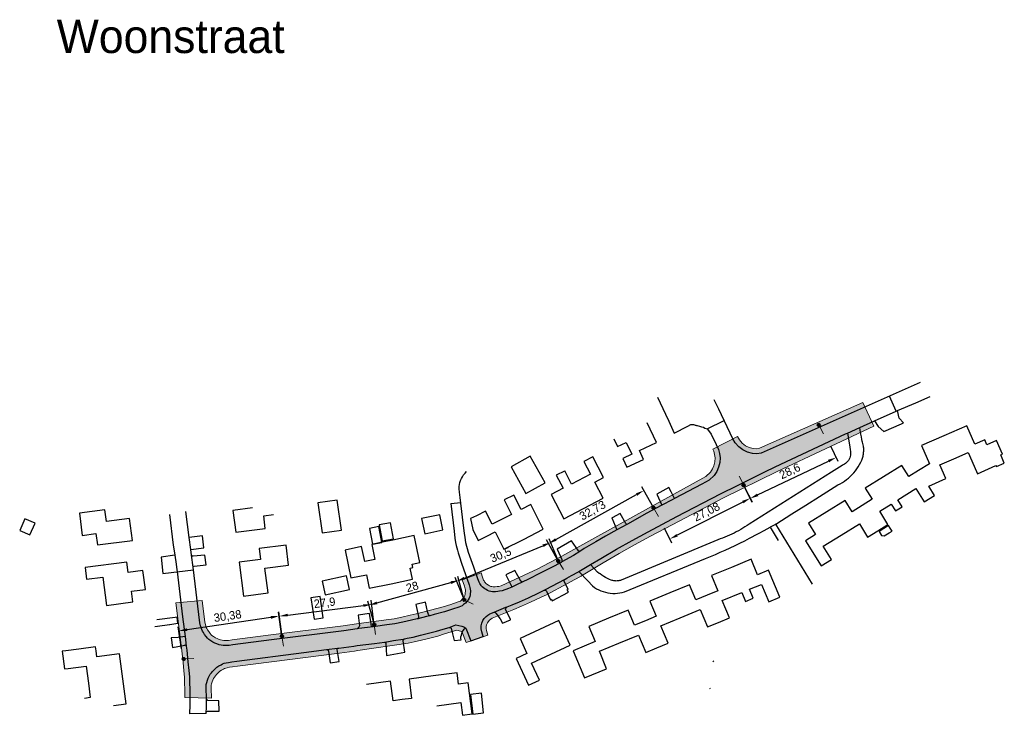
# Model space of a CAD drawing. Extents: x 239327 to 240741, y 526715 to 527664.
# Tile 1 of 5: x 239378 to 239673, y 526715 to 526923. Entities that reach past the tile are written whole.
import ezdxf

# ---------------------------------------------------------------- set-up
doc = ezdxf.new("R2010")
doc.units = 0
doc.header["$PDMODE"] = 32
doc.header["$PDSIZE"] = 1
for name, color, linetype, lineweight in [('0 NLI kader - tekst', 7, 'Continuous', 20), ('Level 4', 7, 'Continuous', 0), ('Maatvoering', 7, 'Continuous', 0)]:
    doc.layers.add(name, color=color, linetype=linetype, lineweight=lineweight)
for name, color, linetype in [('1A', 12, 'Continuous'), ('1B', 4, 'Continuous'), ('8', 6, 'Continuous')]:
    doc.layers.add(name, color=color, linetype=linetype)
doc.dimstyles.new('ISO-25', dxfattribs={"dimtxt": 2.5, "dimasz": 2.5, "dimexe": 1.25, "dimexo": 0.625, "dimtad": 1, "dimtxsty": 'Standard', "dimcen": 2.5, "dimadec": 0, "dimazin": 0, "dimtfac": 1, "dimtmove": 0, "dimatfit": 3, "dimfxl": 1, "dimarcsym": 0})

# ---------------------------------------------------------------- blocks, each defined once
blk = doc.blocks.new('Q21_62')
at = {"layer": 'Level 4', "color": 1, "linetype": 'Continuous', "lineweight": 53, "ltscale": 2}
for p, q in [((-0.433, 0.251), (-0.216, 0.125)), ((0, 0.251), (0, 0.501)), ((0.217, 0.125), (0.433, 0.251)), ((-0.433, -0.249), (-0.216, -0.125)), ((0, -0.249), (0, -0.499)), ((0.217, -0.125), (0.433, -0.249))]:
    blk.add_line(p, q, dxfattribs=at)
blk.add_circle((0.000167, 0.0005), 0.25, dxfattribs=at)
blk = doc.blocks.new('*D22')
at = {"layer": 'Defpoints', "color": 0, "transparency": 16777216}
for p in [(239483.43, 526748.02), (239484.19, 526742.02), (239456.51, 526738.51)]:
    blk.add_point(p, dxfattribs=at)
at = {"layer": 'Maatvoering', "color": 0, "lineweight": -2, "transparency": 16777216}
for p, q in [((239458.23, 526744.83), (239480.95, 526747.71)), ((239484.11, 526742.64), (239483.28, 526749.26)), ((239456.43, 526739.13), (239455.59, 526745.76))]:
    blk.add_line(p, q, dxfattribs=at)
at = {"layer": 'Maatvoering', "color": 0, "transparency": 16777216}
for points in [[(239480.9, 526748.12), (239481, 526747.3), (239483.43, 526748.02)], [(239458.18, 526745.24), (239458.28, 526744.42), (239455.75, 526744.52)]]:
    blk.add_solid(points, dxfattribs=at)
at = {"layer": 'Maatvoering', "color": 0, "transparency": 16777216, "insert": (239469.33, 526748.34), "char_height": 2.5, "attachment_point": 5, "rotation": 7.2211}
blk.add_mtext('27,9', dxfattribs=at)
blk = doc.blocks.new('*D23')
at = {"layer": 'Defpoints', "color": 0, "transparency": 16777216}
for p in [(239509.59, 526755.24), (239511.19, 526749.45), (239484.19, 526742.02)]:
    blk.add_point(p, dxfattribs=at)
at = {"layer": 'Maatvoering', "color": 0, "lineweight": -2, "transparency": 16777216}
for p, q in [((239485.01, 526748.47), (239507.18, 526754.57)), ((239511.02, 526750.06), (239509.26, 526756.44)), ((239484.03, 526742.62), (239482.27, 526749.01))]:
    blk.add_line(p, q, dxfattribs=at)
at = {"layer": 'Maatvoering', "color": 0, "transparency": 16777216}
for points in [[(239507.07, 526754.98), (239507.3, 526754.17), (239509.59, 526755.24)], [(239484.9, 526748.87), (239485.12, 526748.07), (239482.6, 526747.81)]]:
    blk.add_solid(points, dxfattribs=at)
at = {"layer": 'Maatvoering', "color": 0, "transparency": 16777216, "insert": (239495.6, 526753.33), "char_height": 2.5, "attachment_point": 5, "rotation": 15.3919}
blk.add_mtext('28', dxfattribs=at)
blk = doc.blocks.new('*D24')
at = {"layer": 'Defpoints', "color": 0, "transparency": 16777216}
for p in [(239425.58, 526740.1), (239456.51, 526738.51), (239426.45, 526734.12)]:
    blk.add_point(p, dxfattribs=at)
at = {"layer": 'Maatvoering', "color": 0, "lineweight": -2, "transparency": 16777216}
for p, q in [((239456.42, 526739.13), (239455.46, 526745.73)), ((239453.16, 526744.13), (239428.05, 526740.46)), ((239426.36, 526734.74), (239425.4, 526741.34))]:
    blk.add_line(p, q, dxfattribs=at)
at = {"layer": 'Maatvoering', "color": 0, "transparency": 16777216}
for points in [[(239453.1, 526744.55), (239453.22, 526743.72), (239455.64, 526744.5)], [(239427.99, 526740.87), (239428.11, 526740.05), (239425.58, 526740.1)]]:
    blk.add_solid(points, dxfattribs=at)
at = {"layer": 'Maatvoering', "color": 0, "transparency": 16777216, "insert": (239440.24, 526744.35), "char_height": 2.5, "attachment_point": 5, "rotation": 8.3205}
blk.add_mtext('30,38', dxfattribs=at)
blk = doc.blocks.new('*D25')
at = {"layer": 'Defpoints', "color": 0, "transparency": 16777216}
for p in [(239537.12, 526766.58), (239539.39, 526761.09), (239511.19, 526749.45)]:
    blk.add_point(p, dxfattribs=at)
at = {"layer": 'Maatvoering', "color": 0, "lineweight": -2, "transparency": 16777216}
for p, q in [((239511.23, 526755.9), (239534.81, 526765.63)), ((239539.15, 526761.66), (239536.64, 526767.74)), ((239510.95, 526750.03), (239508.44, 526756.11))]:
    blk.add_line(p, q, dxfattribs=at)
at = {"layer": 'Maatvoering', "color": 0, "transparency": 16777216}
for points in [[(239534.65, 526766.02), (239534.97, 526765.24), (239537.12, 526766.58)], [(239511.07, 526756.29), (239511.39, 526755.52), (239508.92, 526754.95)]]:
    blk.add_solid(points, dxfattribs=at)
at = {"layer": 'Maatvoering', "color": 0, "transparency": 16777216, "insert": (239522.22, 526762.69), "char_height": 2.5, "attachment_point": 5, "rotation": 22.4177}
blk.add_mtext('30,5', dxfattribs=at)
blk = doc.blocks.new('*D26')
at = {"layer": 'Defpoints', "color": 0, "transparency": 16777216}
for p in [(239565.08, 526782.2), (239567.98, 526777.01), (239539.39, 526761.08)]:
    blk.add_point(p, dxfattribs=at)
at = {"layer": 'Maatvoering', "color": 0, "lineweight": -2, "transparency": 16777216}
for p, q in [((239567.67, 526777.55), (239564.48, 526783.29)), ((239538.68, 526767.49), (239562.9, 526780.98)), ((239539.08, 526761.63), (239535.89, 526767.37))]:
    blk.add_line(p, q, dxfattribs=at)
at = {"layer": 'Maatvoering', "color": 0, "transparency": 16777216}
for points in [[(239562.7, 526781.35), (239563.1, 526780.62), (239565.08, 526782.2)], [(239538.47, 526767.86), (239538.88, 526767.13), (239536.49, 526766.28)]]:
    blk.add_solid(points, dxfattribs=at)
at = {"layer": 'Maatvoering', "color": 0, "transparency": 16777216, "insert": (239549.78, 526776.06), "char_height": 2.5, "attachment_point": 5, "rotation": 29.1154}
blk.add_mtext('32,73', dxfattribs=at)
blk = doc.blocks.new('*D27')
at = {"layer": 'Defpoints', "color": 0, "transparency": 16777216}
for p in [(239595.03, 526783.8), (239570.87, 526771.58), (239572.85, 526767.65)]:
    blk.add_point(p, dxfattribs=at)
at = {"layer": 'Maatvoering', "color": 0, "lineweight": -2, "transparency": 16777216}
for p, q in [((239595.31, 526783.24), (239597.58, 526778.75)), ((239594.79, 526778.74), (239575.08, 526768.78)), ((239571.15, 526771.03), (239573.42, 526766.54))]:
    blk.add_line(p, q, dxfattribs=at)
at = {"layer": 'Maatvoering', "color": 0, "transparency": 16777216}
for points in [[(239594.6, 526779.11), (239594.97, 526778.37), (239597.02, 526779.87)], [(239574.9, 526769.15), (239575.27, 526768.41), (239572.85, 526767.65)]]:
    blk.add_solid(points, dxfattribs=at)
at = {"layer": 'Maatvoering', "color": 0, "transparency": 16777216, "insert": (239583.99, 526775.62), "char_height": 2.5, "attachment_point": 5, "rotation": 26.8196}
blk.add_mtext('27,08', dxfattribs=at)
blk = doc.blocks.new('*D28')
at = {"layer": 'Defpoints', "color": 0, "transparency": 16777216}
for p in [(239620.84, 526796.12), (239622.76, 526792.1), (239595.03, 526783.8)]:
    blk.add_point(p, dxfattribs=at)
at = {"layer": 'Maatvoering', "color": 0, "lineweight": -2, "transparency": 16777216}
for p, q in [((239621.11, 526795.55), (239623.29, 526790.98)), ((239599.2, 526780.86), (239620.5, 526791.03)), ((239595.3, 526783.24), (239597.48, 526778.66))]:
    blk.add_line(p, q, dxfattribs=at)
at = {"layer": 'Maatvoering', "color": 0, "transparency": 16777216}
for points in [[(239620.32, 526791.4), (239620.68, 526790.65), (239622.76, 526792.1)], [(239599.02, 526781.24), (239599.38, 526780.49), (239596.95, 526779.79)]]:
    blk.add_solid(points, dxfattribs=at)
at = {"layer": 'Maatvoering', "color": 0, "transparency": 16777216, "insert": (239608.95, 526787.82), "char_height": 2.5, "attachment_point": 5, "rotation": 25.5137}
blk.add_mtext('28,6', dxfattribs=at)

msp = doc.modelspace()

# ---------------------------------------------------------------- hatches: boundary and pattern name
at = {"layer": 'Level 4'}
h = msp.add_hatch(dxfattribs=at)
h.set_pattern_fill('DOTS', color=256)
h.paths.add_polyline_path([(239511.761, 526736.591), (239518.301, 526738.832), (239517.927, 526740.207), (239517.779, 526740.838), (239517.798, 526741.407), (239517.907, 526741.957), (239518.134, 526742.516), (239518.368, 526742.84), (239518.81, 526743.322), (239519.135, 526743.614), (239519.593, 526743.874), (239526.105, 526746.548), (239528.379, 526747.468), (239531.124, 526748.689), (239534.229, 526750.159), (239535.873, 526750.947), (239542.173, 526754.283), (239544.161, 526755.374), (239546.232, 526756.551), (239546.364, 526756.63), (239549.863, 526758.727), (239552.886, 526760.541), (239557.636, 526763.328), (239562.269, 526765.919), (239567.098, 526768.494), (239575.648, 526773.036), (239588.783, 526779.868), (239605.11, 526787.903), (239634.122, 526801.517), (239630.741, 526808.584), (239599.811, 526794.854), (239598.893, 526794.727), (239597.916, 526794.746), (239596.677, 526795.121), (239595.618, 526795.626), (239594.592, 526796.429), (239593.726, 526797.381), (239593.146, 526798.371), (239585.798, 526794.572), (239586.041, 526794.04), (239586.3, 526793.022), (239586.433, 526791.979), (239586.35, 526790.819), (239586.084, 526789.598), (239585.69, 526788.65), (239585.032, 526787.685), (239583.665, 526786.411), (239551.253, 526768.539), (239539.533, 526761.956), (239536.689, 526760.473), (239533.262, 526758.695), (239522.271, 526753.596), (239521.534, 526753.439), (239521.114, 526753.387), (239520.507, 526753.309), (239520.233, 526753.309), (239519.837, 526753.325), (239519.497, 526753.372), (239519.177, 526753.455), (239518.815, 526753.603), (239518.492, 526753.784), (239518.249, 526753.923), (239517.881, 526754.217), (239517.606, 526754.43), (239517.547, 526754.503), (239517.474, 526754.592), (239517.299, 526754.835), (239517.159, 526755.059), (239517.018, 526755.334), (239516.693, 526756.211), (239516.248, 526757.462), (239510.566, 526755.43), (239511.249, 526753.495), (239511.453, 526752.731), (239511.528, 526752.376), (239511.57, 526752.112), (239511.558, 526752.048), (239511.503, 526751.523), (239511.45, 526751.114), (239511.388, 526750.758), (239511.3, 526750.519), (239511.162, 526750.281), (239510.87, 526749.895), (239510.037, 526749.014), (239509.062, 526748.673), (239507.188, 526748.002), (239504.848, 526747.277), (239496.879, 526745.204), (239496.731, 526745.167), (239495.021, 526744.769), (239492.459, 526744.166), (239490.148, 526743.719), (239487.775, 526743.393), (239478.893, 526742.227), (239474.87, 526741.645), (239453.143, 526738.867), (239441.569, 526737.382), (239440.493, 526737.195), (239439.88, 526737.178), (239439.406, 526737.17), (239439.083, 526737.211), (239438.543, 526737.311), (239438.058, 526737.413), (239437.457, 526737.597), (239437.032, 526737.784), (239436.574, 526738.057), (239435.978, 526738.392), (239435.527, 526738.724), (239435.274, 526738.94), (239434.995, 526739.312), (239434.535, 526739.9), (239434.207, 526740.407), (239433.965, 526740.79), (239433.819, 526741.088), (239433.663, 526741.533), (239433.533, 526741.987), (239433.395, 526742.703), (239432.587, 526749.238), (239424.702, 526748.483), (239425.952, 526738.227), (239426.453, 526734.117), (239426.831, 526730.641), (239427.089, 526728.124), (239427.236, 526726.228), (239427.304, 526724.646), (239427.363, 526722.425), (239427.373, 526720.155), (239435.362, 526719.905), (239435.363, 526720.105), (239435.292, 526722.742), (239435.25, 526723.479), (239435.301, 526723.79), (239435.386, 526724.249), (239435.575, 526724.784), (239435.804, 526725.343), (239436.005, 526725.802), (239436.253, 526726.204), (239436.552, 526726.578), (239436.872, 526726.973), (239437.211, 526727.363), (239437.58, 526727.705), (239437.873, 526727.983), (239438.38, 526728.308), (239438.94, 526728.616), (239439.321, 526728.814), (239439.636, 526728.93), (239440.09, 526729.037), (239440.735, 526729.182), (239441.703, 526729.322), (239443.213, 526729.511), (239473.758, 526733.461), (239478.318, 526734.06), (239479.259, 526734.185), (239494.38, 526736.42), (239496.169, 526736.794), (239498.401, 526737.322), (239500.449, 526737.844), (239503.31, 526738.554), (239505.298, 526739.183), (239509.027, 526740.265), (239510.064, 526740.035), (239510.451, 526739.895)])

# ---------------------------------------------------------------- linework, layer by layer
at = {"layer": '1A'}
for points in [[(239561.441, 526793.047), (239558.778, 526791.811), (239559.977, 526789.23), (239564.953, 526791.542), (239563.739, 526794.157), (239568.886, 526796.547), (239566.119, 526802.504)], [(239667.345, 526797.388), (239664.407, 526796.108), (239662, 526801.633), (239655.09, 526798.623)], [(239655.09, 526798.623), (239648.336, 526795.681), (239650.73, 526790.186), (239647.478, 526788.165)], [(239556.046, 526797.737), (239557.145, 526795.372), (239559.789, 526796.601)], [(239559.789, 526796.601), (239561.441, 526793.047)], [(239665.179, 526787.244), (239670.714, 526789.655), (239670.843, 526789.359), (239673.216, 526790.393), (239672.125, 526792.899), (239672.646, 526793.126), (239670.886, 526797.169), (239667.99, 526795.907), (239667.345, 526797.388)], [(239552.882, 526779.848), (239550.368, 526784.707), (239552.97, 526786.053), (239549.727, 526792.322), (239547.033, 526790.928), (239549.033, 526787.064), (239543.364, 526784.131), (239541.33, 526788.062), (239541.244, 526788.018)], [(239658.101, 526791.701), (239662.418, 526793.581), (239664.216, 526789.454), (239665.179, 526787.244)], [(239642.481, 526789.74), (239637, 526786.334)], [(239647.478, 526788.165), (239644.579, 526786.364), (239642.481, 526789.74)], [(239650.535, 526783.513), (239655.698, 526785.762), (239653.907, 526789.874)], [(239653.907, 526789.874), (239658.101, 526791.701)], [(239541.244, 526788.018), (239538.825, 526786.766), (239540.839, 526782.873), (239537.311, 526781.047), (239541.088, 526773.746), (239546.986, 526776.797)], [(239637, 526786.334), (239631.518, 526782.928)], [(239641.305, 526779.404), (239646.711, 526782.763), (239649.186, 526778.781), (239652.281, 526780.704), (239650.535, 526783.513)], [(239528.955, 526767.552), (239534.909, 526770.559), (239531.176, 526777.949), (239528.241, 526776.467), (239526.044, 526780.816), (239523.136, 526779.348), (239525.348, 526774.967)], [(239631.518, 526782.928), (239633.614, 526779.554)], [(239546.986, 526776.797), (239552.882, 526779.848)], [(239627.583, 526775.807), (239625.486, 526779.182), (239619.994, 526775.769)], [(239630.599, 526777.681), (239627.583, 526775.807)], [(239633.614, 526779.554), (239630.599, 526777.681)], [(239635.293, 526770.125), (239638.316, 526772.003), (239635.831, 526776.003), (239639.268, 526778.139)], [(239639.268, 526778.139), (239640.565, 526776.052), (239642.602, 526777.317), (239641.305, 526779.404)], [(239403.839, 526772.914), (239403.403, 526776.403), (239395.74, 526775.446), (239396.578, 526768.742), (239400.713, 526769.259), (239401.138, 526765.858), (239411.646, 526767.172), (239410.819, 526773.786), (239403.839, 526772.914)], [(239447.707, 526776.964), (239441.818, 526776.232), (239442.632, 526769.686), (239451.518, 526770.79), (239451.042, 526774.629), (239453.99, 526774.995)], [(239514.834, 526774.629), (239513.12, 526773.763), (239513.728, 526770.515), (239515.41, 526767.186), (239517.946, 526768.467)], [(239519.572, 526772.051), (239517.571, 526776.011), (239514.834, 526774.629)], [(239525.216, 526774.9), (239519.572, 526772.051)], [(239525.348, 526774.967), (239525.216, 526774.9)], [(239619.994, 526775.769), (239614.502, 526772.357), (239616.6, 526768.979), (239613.584, 526767.105), (239618.263, 526759.576), (239621.386, 526761.516), (239618.923, 526765.481), (239624.308, 526768.827)], [(239624.308, 526768.827), (239629.743, 526772.204), (239632.221, 526768.216), (239635.293, 526770.125)], [(239496.218, 526768.657), (239489.827, 526767.315)], [(239495.688, 526755.557), (239494.975, 526758.953), (239495.738, 526759.114), (239495.533, 526760.092), (239497.911, 526760.592), (239496.218, 526768.657)], [(239517.946, 526768.467), (239520.505, 526769.76), (239523.11, 526764.599), (239528.955, 526767.552)], [(239449.631, 526764.79), (239450.052, 526761.514), (239443.651, 526760.689), (239444.956, 526750.539), (239452.357, 526751.49), (239451.398, 526758.93), (239458.511, 526759.845), (239457.74, 526765.835), (239449.631, 526764.79)], [(239486.706, 526766.664), (239483.436, 526765.981), (239484.369, 526761.511), (239481.36, 526760.883), (239480.427, 526765.353), (239475.438, 526764.311), (239477.179, 526755.969), (239481.884, 526756.952), (239482.727, 526752.913), (239489.281, 526754.25)], [(239489.827, 526767.315), (239486.706, 526766.664)], [(239414.82, 526758.223), (239410.368, 526757.646), (239409.966, 526760.749), (239397.462, 526759.128), (239397.918, 526755.608), (239402.786, 526756.239)], [(239597.272, 526761.589), (239591.337, 526759.126)], [(239596.808, 526752.562), (239600.377, 526754.043), (239602.533, 526748.848), (239605.86, 526750.228), (239602.502, 526758.319), (239599.198, 526756.948), (239597.272, 526761.589)], [(239411.812, 526748.778), (239411.395, 526751.988), (239415.559, 526752.528), (239414.82, 526758.223)], [(239591.337, 526759.126), (239585.401, 526756.663)], [(239585.401, 526756.663), (239587.291, 526752.107)], [(239402.786, 526756.239), (239403.886, 526747.751), (239411.812, 526748.778)], [(239489.281, 526754.25), (239495.688, 526755.557)], [(239580.707, 526749.375), (239578.811, 526753.945), (239572.865, 526751.477)], [(239572.865, 526751.477), (239566.919, 526749.009), (239568.788, 526744.506), (239565.543, 526743.159)], [(239584.071, 526750.771), (239580.707, 526749.375)], [(239587.291, 526752.107), (239584.071, 526750.771)], [(239587.447, 526742.641), (239590.76, 526744.016), (239588.623, 526749.165), (239594.489, 526751.599)], [(239594.489, 526751.599), (239595.599, 526748.925), (239597.918, 526749.887), (239596.808, 526752.562)], [(239565.543, 526743.159), (239562.297, 526741.812), (239560.422, 526746.329), (239554.509, 526743.875)], [(239575.961, 526744.018), (239581.958, 526746.506)], [(239581.958, 526746.506), (239584.133, 526741.265), (239587.447, 526742.641)], [(239542.978, 526735.857), (239539.567, 526743.205), (239533.748, 526740.504)], [(239554.509, 526743.875), (239548.595, 526741.421), (239550.483, 526736.873), (239543.908, 526734.145), (239547.287, 526726.003), (239553.9, 526728.747), (239551.732, 526733.971), (239557.607, 526736.409)], [(239570.207, 526741.63), (239575.961, 526744.018)], [(239533.748, 526740.504), (239527.928, 526737.802), (239530.02, 526733.296), (239526.783, 526731.793), (239530.482, 526723.824), (239533.734, 526725.334), (239531.354, 526730.461)], [(239557.607, 526736.409), (239563.518, 526738.862), (239565.694, 526733.617), (239568.943, 526734.965)], [(239568.943, 526734.965), (239572.381, 526736.392), (239570.207, 526741.63)], [(239537.159, 526733.156), (239542.978, 526735.857)], [(239391.693, 526734.156), (239390.547, 526734.008), (239391.235, 526728.687)], [(239400.586, 526735.304), (239395.56, 526734.655), (239391.693, 526734.156)], [(239400.976, 526732.284), (239400.743, 526734.089), (239400.586, 526735.304)], [(239408.774, 526725.767), (239407.818, 526733.168), (239400.976, 526732.284)], [(239531.354, 526730.461), (239537.159, 526733.156)], [(239391.235, 526728.687), (239392.381, 526728.835), (239397.775, 526729.531), (239398.43, 526724.457)], [(239502.998, 526717.625), (239510.145, 526718.575), (239510.649, 526714.781), (239513.592, 526715.172), (239512.352, 526724.499), (239509.527, 526724.123), (239509.071, 526727.559), (239501.844, 526726.599)], [(239398.43, 526724.457), (239398.997, 526720.071), (239397.292, 526719.851)], [(239405.965, 526717.685), (239409.754, 526718.174), (239408.774, 526725.767)], [(239492.57, 526719.484), (239489.834, 526719.12), (239489.053, 526724.998), (239481.828, 526724.038)], [(239501.844, 526726.599), (239494.647, 526725.643), (239495.415, 526719.862), (239492.57, 526719.484)]]:
    msp.add_lwpolyline(points, dxfattribs=at)
at = {"layer": '1B'}
for points in [[(239529.694, 526781.3), (239535.452, 526784.489), (239531.014, 526792.504), (239525.256, 526789.315), (239529.694, 526781.3)], [(239468.543, 526769.506), (239474.335, 526770.286), (239473.119, 526779.312), (239467.327, 526778.532), (239468.543, 526769.506)], [(239499.339, 526769.232), (239504.804, 526770.359), (239503.87, 526774.888), (239498.405, 526773.761), (239499.339, 526769.232)], [(239380.887, 526768.874), (239382.437, 526772.38), (239379.388, 526773.728), (239377.838, 526770.222), (239380.887, 526768.874)], [(239483.632, 526766.102), (239486.497, 526766.641), (239485.604, 526771.387), (239482.739, 526770.847), (239483.632, 526766.102)], [(239486.589, 526767.066), (239490.013, 526767.72), (239489.097, 526772.517), (239485.673, 526771.863), (239486.589, 526767.066)], [(239638.977, 526770.94), (239638.508, 526771.695), (239635.63, 526769.907), (239636.356, 526768.738), (239637.158, 526768.568), (239638.635, 526769.486)], [(239638.635, 526769.486), (239639.533, 526770.044), (239638.977, 526770.94)], [(239468.603, 526755.026), (239469.501, 526750.895), (239476.796, 526752.48), (239475.898, 526756.61), (239468.603, 526755.026)], [(239466.134, 526743.591), (239468.843, 526743.975), (239467.935, 526750.388), (239465.226, 526750.004), (239466.134, 526743.591)], [(239513.772, 526715.168), (239517.01, 526715.536), (239516.342, 526721.409), (239513.104, 526721.041), (239513.772, 526715.168)]]:
    msp.add_lwpolyline(points, dxfattribs=at)
at = {"layer": '8'}
for p, q in [((239640.818, 526806.015), (239638.789, 526810.515)), ((239584.081, 526800.737), (239589.156, 526803.193)), ((239507.135, 526778.279), (239510.149, 526778.591)), ((239511.675, 526740.879), (239513.156, 526737.144)), ((239513.156, 526737.144), (239516.853, 526738.439)), ((239433.741, 526715.305), (239428.753, 526715.255))]:
    msp.add_line(p, q, dxfattribs=at)
for points in [[(239647.964, 526814.589), (239600.226, 526793.397), (239598.981, 526793.225), (239597.68, 526793.251), (239596.134, 526793.718), (239594.823, 526794.344), (239593.568, 526795.326), (239592.511, 526796.488), (239591.785, 526797.728), (239587.531, 526806.575)], [(239569.179, 526810.222), (239571.571, 526805.067), (239572.539, 526802.982), (239574.205, 526799.393)], [(239646.634, 526808.516), (239651.005, 526810.337)], [(239586.691, 526808.359), (239586.221, 526809.357)], [(239587.531, 526806.575), (239586.691, 526808.359)], [(239641.218, 526806.187), (239646.634, 526808.516)], [(239634.255, 526803.089), (239640.818, 526806.015)], [(239640.818, 526806.015), (239641.218, 526806.187)], [(239642.945, 526802.501), (239641.655, 526803.873), (239641.218, 526806.187)], [(239574.205, 526799.393), (239578.319, 526801.536)], [(239578.319, 526801.536), (239579.211, 526802)], [(239579.211, 526802), (239579.621, 526802.025), (239579.972, 526801.963), (239580.262, 526801.922), (239580.49, 526801.839), (239580.676, 526801.798), (239580.862, 526801.735), (239581.03, 526801.702), (239581.119, 526801.695), (239581.805, 526801.466), (239582.416, 526801.314), (239582.95, 526801.161), (239583.331, 526800.932)], [(239583.331, 526800.932), (239584.081, 526800.737)], [(239626.165, 526799.43), (239629.908, 526801.123)], [(239629.908, 526801.123), (239634.029, 526802.988)], [(239630.623, 526796.989), (239630.521, 526797.471), (239630.364, 526798.279), (239630.218, 526799.089), (239630.023, 526800.308), (239629.908, 526801.123)], [(239634.029, 526802.988), (239634.255, 526803.089)], [(239634.255, 526803.089), (239635.419, 526801.345), (239637.038, 526799.855)], [(239637.038, 526799.855), (239642.339, 526802.219), (239642.945, 526802.501)], [(239584.081, 526800.737), (239584.757, 526799.78), (239585.281, 526799.091), (239586.784, 526796.024), (239587.462, 526794.541), (239587.776, 526793.303), (239587.94, 526792.021), (239587.838, 526790.605), (239587.521, 526789.147), (239587.016, 526787.932), (239586.177, 526786.702), (239584.688, 526785.314)], [(239601.421, 526787.829), (239604.473, 526789.261), (239625.56, 526799.156)], [(239625.56, 526799.156), (239626.165, 526799.43)], [(239626.165, 526799.43), (239626.831, 526795.308), (239626.979, 526794.395)], [(239609.517, 526775.163), (239613.665, 526777.758), (239617.802, 526780.369), (239623.301, 526783.878), (239623.972, 526784.225), (239624.625, 526784.604), (239625.257, 526785.016), (239625.869, 526785.46), (239626.457, 526785.933), (239627.02, 526786.436), (239627.557, 526786.966), (239628.067, 526787.523), (239628.549, 526788.105), (239629, 526788.71), (239629.42, 526789.338), (239629.808, 526789.985), (239630.163, 526790.651), (239630.484, 526791.335), (239630.587, 526791.617), (239630.762, 526792.19), (239630.834, 526792.482), (239630.895, 526792.775), (239630.946, 526793.071), (239630.986, 526793.368), (239631.016, 526793.667), (239631.035, 526793.966), (239631.043, 526794.266), (239631.04, 526794.566), (239631.027, 526794.865), (239631.003, 526795.164), (239630.968, 526795.462), (239630.691, 526796.665), (239630.623, 526796.989)], [(239626.979, 526794.395), (239627.06, 526793.994), (239627.099, 526793.585), (239627.095, 526793.174), (239627.048, 526792.764), (239626.958, 526792.362), (239626.826, 526791.97), (239626.655, 526791.594), (239626.445, 526791.238), (239626.199, 526790.906), (239625.921, 526790.6), (239625.612, 526790.326), (239625.277, 526790.085), (239624.919, 526789.882), (239624.542, 526789.716), (239621.348, 526787.703)], [(239516.386, 526753.553), (239516.283, 526753.679), (239516.053, 526753.999), (239515.853, 526754.319), (239515.643, 526754.729), (239515.283, 526755.699), (239514.043, 526759.189), (239512.473, 526763.589), (239511.633, 526766.519), (239511.483, 526768.199), (239511.273, 526769.319), (239510.723, 526774.239), (239509.953, 526780.079), (239509.753, 526781.719), (239509.643, 526782.719), (239509.713, 526783.409), (239509.743, 526783.979), (239509.863, 526784.629), (239510.083, 526785.199), (239510.353, 526785.749), (239510.673, 526786.319), (239511.003, 526786.879), (239511.443, 526787.419), (239511.903, 526787.939)], [(239621.348, 526787.703), (239596.668, 526772.15), (239596.046, 526771.723), (239595.415, 526771.31), (239594.776, 526770.91), (239594.128, 526770.523), (239593.473, 526770.15), (239592.81, 526769.79), (239592.14, 526769.444), (239591.463, 526769.111), (239590.779, 526768.793), (239590.089, 526768.489), (239589.393, 526768.199), (239588.691, 526767.924), (239587.983, 526767.663), (239587.271, 526767.417), (239558.271, 526755.314), (239558.032, 526755.234), (239557.788, 526755.168), (239557.541, 526755.116), (239557.291, 526755.08), (239557.039, 526755.057), (239556.786, 526755.05), (239556.534, 526755.058), (239556.282, 526755.08), (239556.032, 526755.117), (239555.785, 526755.169), (239555.541, 526755.236), (239555.301, 526755.316), (239554.768, 526755.54), (239554.177, 526755.817), (239553.599, 526756.118), (239553.033, 526756.442), (239552.481, 526756.788), (239551.943, 526757.157), (239551.68, 526757.35), (239551.166, 526757.751), (239549.091, 526760.014)], [(239588.091, 526781.199), (239593.159, 526783.72), (239601.421, 526787.829)], [(239572.611, 526783.05), (239568.936, 526781.111)], [(239574.312, 526779.834), (239573.27, 526781.799), (239572.611, 526783.05)], [(239582.455, 526784.052), (239574.312, 526779.834)], [(239584.688, 526785.314), (239582.455, 526784.052)], [(239552.127, 526761.835), (239556.89, 526764.63), (239561.55, 526767.236), (239566.393, 526769.818), (239574.95, 526774.364), (239588.091, 526781.199)], [(239568.936, 526781.111), (239570.437, 526777.772)], [(239507.135, 526778.279), (239508.153, 526770.029)], [(239570.437, 526777.772), (239565.823, 526775.299)], [(239573.531, 526779.43), (239570.437, 526777.772)], [(239574.312, 526779.834), (239573.531, 526779.43)], [(239422.761, 526775.001), (239423.903, 526765.829)], [(239428.705, 526768.068), (239427.696, 526775.908)], [(239557.961, 526775.322), (239555.589, 526774.048), (239555.506, 526774.005)], [(239559.959, 526772.033), (239559.628, 526772.293), (239557.961, 526775.322)], [(239565.823, 526775.299), (239560.361, 526772.25)], [(239604.626, 526772.134), (239609.517, 526775.163)], [(239555.506, 526774.005), (239556.939, 526770.4)], [(239559.959, 526772.033), (239556.939, 526770.4)], [(239560.361, 526772.25), (239559.959, 526772.033)], [(239604.626, 526772.134), (239603.97, 526771.73), (239602.952, 526771.155)], [(239615.63, 526754.142), (239604.626, 526772.134)], [(239432.662, 526768.569), (239428.705, 526768.068)], [(239433.118, 526764.972), (239432.662, 526768.569)], [(239508.153, 526770.029), (239508.393, 526767.879), (239508.613, 526766.599), (239508.793, 526765.699), (239508.953, 526764.959), (239509.143, 526764.299), (239509.353, 526763.499), (239509.793, 526762.299), (239510.393, 526760.429), (239512.683, 526753.939), (239512.913, 526753.079), (239513.003, 526752.649), (239513.093, 526752.089), (239513.043, 526751.829), (239512.993, 526751.349), (239512.933, 526750.889), (239512.843, 526750.369), (239512.663, 526749.879), (239512.413, 526749.449), (239512.043, 526748.959), (239511.613, 526748.449)], [(239556.939, 526770.4), (239553.545, 526768.457), (239550.643, 526766.826), (239547.223, 526764.782)], [(239548.259, 526755.089), (239549.692, 526753.569), (239550.281, 526753.142), (239550.897, 526752.757), (239551.539, 526752.415), (239552.202, 526752.119), (239552.885, 526751.868), (239553.583, 526751.666), (239554.294, 526751.512), (239555.013, 526751.408), (239555.737, 526751.353), (239556.463, 526751.349), (239557.187, 526751.395), (239557.906, 526751.491), (239558.616, 526751.637), (239559.314, 526751.832), (239583.538, 526761.767), (239585.039, 526762.39), (239586.534, 526763.027), (239588.023, 526763.678), (239589.506, 526764.342), (239590.983, 526765.021), (239592.453, 526765.713), (239593.917, 526766.418), (239595.374, 526767.137), (239596.824, 526767.869), (239599.322, 526769.172)], [(239599.322, 526769.172), (239599.704, 526769.374), (239601.163, 526770.162)], [(239601.163, 526770.162), (239602.952, 526771.155)], [(239602.952, 526771.155), (239605.379, 526767.217)], [(239423.903, 526765.829), (239424.269, 526763.48)], [(239429.167, 526764.471), (239428.705, 526768.068)], [(239543.393, 526767.113), (239539.098, 526764.651)], [(239545.897, 526763.943), (239545.441, 526764.092), (239543.393, 526767.113)], [(239424.375, 526762.8), (239420.242, 526762.155)], [(239424.269, 526763.48), (239424.375, 526762.8)], [(239424.375, 526762.8), (239424.803, 526760.059)], [(239429.167, 526764.471), (239433.118, 526764.972)], [(239429.379, 526762.825), (239429.167, 526764.471)], [(239429.913, 526762.489), (239429.663, 526762.539), (239429.503, 526762.659), (239429.379, 526762.825)], [(239429.847, 526759.18), (239429.379, 526762.825)], [(239433.389, 526762.838), (239429.913, 526762.489)], [(239433.769, 526759.859), (239433.389, 526762.838)], [(239539.098, 526764.651), (239540.451, 526761.463)], [(239543.986, 526762.734), (239540.482, 526760.769)], [(239545.897, 526763.943), (239543.986, 526762.734)], [(239547.223, 526764.782), (239545.897, 526763.943)], [(239420.242, 526762.155), (239420.81, 526757.337), (239429.937, 526758.448)], [(239424.803, 526760.059), (239425.007, 526758.382)], [(239429.847, 526759.18), (239429.973, 526759.379), (239430.153, 526759.469)], [(239430.153, 526759.469), (239433.769, 526759.859)], [(239540.482, 526760.769), (239540.247, 526760.637), (239537.381, 526759.143), (239533.941, 526757.358), (239530.436, 526755.62)], [(239540.451, 526761.463), (239540.517, 526761.317), (239540.482, 526760.769)], [(239545.593, 526757.917), (239549.091, 526760.014)], [(239549.091, 526760.014), (239552.127, 526761.835)], [(239425.007, 526758.382), (239425.071, 526757.856)], [(239425.071, 526757.856), (239426.723, 526744.299)], [(239433.813, 526738.389), (239433.313, 526739.029), (239432.943, 526739.599), (239432.653, 526740.059), (239432.433, 526740.509), (239432.233, 526741.079), (239432.073, 526741.639), (239431.913, 526742.469), (239429.847, 526759.18)], [(239526.372, 526758.177), (239523.666, 526756.924)], [(239523.666, 526756.924), (239525.389, 526753.541), (239525.451, 526753.245)], [(239528.557, 526754.717), (239528.171, 526755.035), (239526.372, 526758.177)], [(239541.994, 526755.887), (239543.426, 526756.682), (239545.475, 526757.846), (239545.593, 526757.917)], [(239545.593, 526757.917), (239548.259, 526755.089)], [(239522.583, 526752.129), (239521.783, 526751.959), (239521.303, 526751.899), (239520.603, 526751.809), (239520.203, 526751.809), (239519.703, 526751.829), (239519.203, 526751.899), (239518.703, 526752.029), (239518.163, 526752.249), (239517.753, 526752.479), (239517.403, 526752.679), (239516.953, 526753.039), (239516.553, 526753.349), (239516.386, 526753.553)], [(239527.079, 526754.007), (239525.451, 526753.245)], [(239528.557, 526754.717), (239527.079, 526754.007)], [(239530.436, 526755.62), (239528.557, 526754.717)], [(239535.571, 526752.466), (239541.468, 526755.607)], [(239542.123, 526752.429), (239542.413, 526752.579), (239541.273, 526754.699), (239541.193, 526754.989), (239541.203, 526755.309)], [(239541.203, 526755.309), (239541.468, 526755.607)], [(239541.468, 526755.607), (239541.994, 526755.887)], [(239524.484, 526752.792), (239522.583, 526752.129)], [(239525.451, 526753.245), (239524.484, 526752.792)], [(239525.543, 526747.939), (239527.793, 526748.849), (239530.498, 526750.053), (239533.581, 526751.512)], [(239533.581, 526751.512), (239535.225, 526752.3)], [(239535.225, 526752.3), (239535.571, 526752.466)], [(239535.225, 526752.3), (239535.493, 526752.349)], [(239535.493, 526752.349), (239535.653, 526752.239), (239535.833, 526752.039), (239537.083, 526749.429), (239537.353, 526749.579), (239537.553, 526749.079)], [(239537.553, 526749.079), (239542.493, 526751.666)], [(239542.493, 526751.666), (239542.123, 526752.429)], [(239499.532, 526748.758), (239496.722, 526747.999)], [(239496.722, 526747.999), (239497.473, 526744.459)], [(239500.868, 526744.651), (239500.673, 526744.749), (239500.483, 526744.979), (239500.333, 526745.299), (239500.153, 526745.899), (239499.532, 526748.758)], [(239510.533, 526747.599), (239509.563, 526747.259), (239507.663, 526746.579), (239505.273, 526745.839), (239502.213, 526744.979)], [(239511.613, 526748.449), (239510.968, 526748.046), (239510.533, 526747.599)], [(239524.06, 526747.318), (239525.543, 526747.939)], [(239482.821, 526745.313), (239479.414, 526744.843)], [(239479.414, 526744.843), (239479.743, 526741.579)], [(239483.898, 526741.296), (239483.503, 526741.509), (239483.373, 526741.599), (239483.283, 526741.849), (239483.243, 526742.189), (239482.821, 526745.313)], [(239500.868, 526744.651), (239499.833, 526744.399)], [(239502.213, 526744.979), (239500.868, 526744.651)], [(239516.853, 526738.439), (239516.473, 526739.839), (239516.273, 526740.689), (239516.303, 526741.579), (239516.463, 526742.389), (239516.813, 526743.249), (239517.203, 526743.789), (239517.753, 526744.389), (239518.253, 526744.839), (239518.853, 526745.179)], [(239518.853, 526745.179), (239519.413, 526745.389)], [(239519.413, 526745.389), (239520.19, 526745.754)], [(239520.19, 526745.754), (239523.703, 526747.169)], [(239520.19, 526745.754), (239520.233, 526745.709)], [(239520.233, 526745.709), (239520.473, 526745.629), (239520.643, 526745.399), (239521.963, 526743.669)], [(239525.08, 526743.391), (239525.053, 526743.469), (239523.593, 526746.649), (239523.663, 526746.869), (239524.06, 526747.318)], [(239523.703, 526747.169), (239524.06, 526747.318)], [(239418.377, 526741.432), (239419.195, 526741.543), (239422.735, 526742.021)], [(239424.513, 526744.108), (239418.939, 526743.426)], [(239422.735, 526742.021), (239422.832, 526742.034)], [(239422.832, 526742.034), (239425.278, 526742.364), (239425.071, 526744.176)], [(239425.071, 526744.176), (239424.513, 526744.108)], [(239426.723, 526744.299), (239427.441, 526738.409)], [(239497.243, 526743.749), (239497.083, 526743.709), (239495.363, 526743.309), (239492.773, 526742.699), (239490.393, 526742.239), (239487.993, 526741.909), (239484.543, 526741.369)], [(239497.473, 526744.459), (239497.523, 526744.209), (239497.503, 526744.029), (239497.243, 526743.749)], [(239499.833, 526744.399), (239497.243, 526743.749)], [(239506.648, 526741.137), (239508.723, 526741.869)], [(239508.723, 526741.869), (239510.483, 526741.479), (239511.063, 526741.269)], [(239521.963, 526743.669), (239522.676, 526742.429)], [(239522.676, 526742.429), (239525.08, 526743.391)], [(239479.108, 526740.743), (239475.073, 526740.159), (239453.333, 526737.379), (239441.793, 526735.899), (239440.643, 526735.699), (239439.913, 526735.679), (239439.323, 526735.669), (239438.853, 526735.729), (239438.253, 526735.839), (239437.683, 526735.959), (239436.933, 526736.189), (239436.343, 526736.449), (239435.823, 526736.759), (239435.163, 526737.129), (239434.593, 526737.549), (239434.173, 526737.909), (239433.813, 526738.389)], [(239479.743, 526741.579), (239479.723, 526741.379), (239479.623, 526741.199), (239479.108, 526740.743)], [(239479.563, 526740.809), (239479.108, 526740.743)], [(239483.898, 526741.296), (239479.563, 526740.809)], [(239484.543, 526741.369), (239483.898, 526741.296)], [(239494.073, 526737.889), (239495.843, 526738.259), (239498.043, 526738.779), (239500.083, 526739.299), (239502.903, 526739.999), (239504.863, 526740.619), (239506.648, 526741.137)], [(239506.648, 526741.137), (239506.953, 526741.129), (239507.103, 526741.079), (239507.283, 526740.929), (239507.713, 526739.249), (239508.136, 526737.254)], [(239510.263, 526737.409), (239510.193, 526737.859), (239510.213, 526738.349), (239510.333, 526738.849), (239510.433, 526739.349), (239510.653, 526739.869), (239510.953, 526740.339), (239511.203, 526740.639), (239511.363, 526740.779), (239511.573, 526740.869), (239511.675, 526740.879)], [(239511.063, 526741.269), (239511.675, 526740.879)], [(239427.441, 526738.409), (239425.413, 526738.119), (239423.306, 526737.967)], [(239423.306, 526737.967), (239423.634, 526735.151)], [(239423.634, 526735.151), (239427.353, 526735.839)], [(239427.353, 526735.839), (239427.503, 526735.889), (239427.663, 526735.769), (239427.798, 526735.48)], [(239427.441, 526738.409), (239427.798, 526735.48)], [(239473.563, 526734.949), (239478.123, 526735.548), (239479.063, 526735.672), (239484.293, 526736.359)], [(239484.293, 526736.359), (239487.236, 526736.733)], [(239487.236, 526736.733), (239488.506, 526736.875), (239489.953, 526737.179)], [(239487.236, 526736.733), (239487.473, 526736.659)], [(239487.473, 526736.659), (239487.643, 526736.489), (239487.633, 526736.289)], [(239487.633, 526736.289), (239487.874, 526732.73)], [(239489.953, 526737.179), (239492.913, 526737.649)], [(239492.893, 526737.119), (239492.893, 526737.299), (239492.973, 526737.459)], [(239493.427, 526733.684), (239492.893, 526737.119)], [(239492.913, 526737.649), (239493.278, 526737.724)], [(239492.973, 526737.459), (239493.278, 526737.724)], [(239493.278, 526737.724), (239494.073, 526737.889)], [(239508.136, 526737.254), (239510.263, 526737.409)], [(239427.798, 526735.48), (239427.943, 526734.289), (239428.323, 526730.799), (239428.583, 526728.259), (239428.733, 526726.319), (239428.803, 526724.699), (239428.863, 526722.449), (239428.873, 526720.159), (239428.873, 526717.919)], [(239435.023, 526727.069), (239435.383, 526727.519), (239435.723, 526727.939), (239436.133, 526728.409), (239436.553, 526728.799), (239436.943, 526729.169), (239437.613, 526729.599), (239438.233, 526729.939), (239438.713, 526730.189), (239439.203, 526730.369), (239439.753, 526730.499), (239440.463, 526730.659), (239441.503, 526730.809), (239443.023, 526730.999), (239463.063, 526733.609)], [(239463.063, 526733.609), (239469.906, 526734.482)], [(239469.906, 526734.482), (239473.184, 526734.901)], [(239469.906, 526734.482), (239470.003, 526734.469)], [(239470.003, 526734.469), (239470.183, 526734.429), (239470.333, 526734.309), (239470.443, 526734.029)], [(239470.443, 526734.029), (239470.973, 526730.562)], [(239473.643, 526730.929), (239473.063, 526734.469), (239473.073, 526734.669)], [(239473.073, 526734.669), (239473.142, 526734.819), (239473.184, 526734.901)], [(239473.184, 526734.901), (239473.563, 526734.949)], [(239487.874, 526732.73), (239493.427, 526733.684)], [(239470.973, 526730.562), (239473.643, 526730.929)], [(239586.078, 526730.769), (239585.911, 526731.122)], [(239433.862, 526719.914), (239433.863, 526720.089), (239433.793, 526722.679), (239433.743, 526723.559), (239433.823, 526724.049), (239433.933, 526724.639), (239434.173, 526725.319), (239434.423, 526725.929), (239434.673, 526726.499), (239435.023, 526727.069)], [(239584.872, 526722.835), (239585.03, 526722.909)], [(239433.773, 526715.799), (239433.853, 526716.809), (239433.853, 526718.189), (239433.862, 526719.914)], [(239437.613, 526719.169), (239434.323, 526719.219), (239434.133, 526719.289), (239433.953, 526719.439), (239433.862, 526719.914)], [(239437.682, 526715.989), (239437.613, 526719.169)], [(239428.873, 526717.919), (239428.753, 526715.255)], [(239433.741, 526715.305), (239433.813, 526715.719), (239433.973, 526715.909), (239434.153, 526715.979), (239434.823, 526715.989), (239437.682, 526715.989)], [(239433.741, 526715.305), (239433.773, 526715.799)]]:
    msp.add_lwpolyline(points, dxfattribs=at)
at = {"layer": 'Level 4', "color": 1}
for p, q in [((239617.57, 526801.845), (239618.973, 526799.194)), ((239595.029, 526783.8), (239593.682, 526786.481)), ((239567.977, 526777.008), (239569.499, 526774.423)), ((239539.386, 526761.086), (239540.987, 526758.549)), ((239511.187, 526749.454), (239513.851, 526748.073)), ((239484.193, 526742.022), (239484.558, 526739.045)), ((239456.512, 526738.513), (239456.972, 526735.548)), ((239427.05, 526731.712), (239430.048, 526731.842))]:
    msp.add_line(p, q, dxfattribs=at)
at = {"layer": 'Level 4'}
msp.add_lwpolyline([(239511.761, 526736.591), (239518.301, 526738.832), (239517.927, 526740.207), (239517.779, 526740.838), (239517.798, 526741.407), (239517.907, 526741.957), (239518.134, 526742.516), (239518.368, 526742.84), (239518.81, 526743.322), (239519.135, 526743.614), (239519.593, 526743.874), (239526.105, 526746.548), (239528.379, 526747.468), (239531.124, 526748.689), (239534.229, 526750.159), (239535.873, 526750.947), (239542.173, 526754.283), (239544.161, 526755.374), (239546.232, 526756.551), (239546.364, 526756.63), (239549.863, 526758.727), (239552.886, 526760.541), (239557.636, 526763.328), (239562.269, 526765.919), (239567.098, 526768.494), (239575.648, 526773.036), (239588.783, 526779.868), (239605.11, 526787.903), (239634.122, 526801.517), (239630.741, 526808.584), (239599.811, 526794.854), (239598.893, 526794.727), (239597.916, 526794.746), (239596.677, 526795.121), (239595.618, 526795.626), (239594.592, 526796.429), (239593.726, 526797.381), (239593.146, 526798.371), (239585.798, 526794.572), (239586.041, 526794.04), (239586.3, 526793.022), (239586.433, 526791.979), (239586.35, 526790.819), (239586.084, 526789.598), (239585.69, 526788.65), (239585.032, 526787.685), (239583.665, 526786.411), (239551.253, 526768.539), (239539.533, 526761.956), (239536.689, 526760.473), (239533.262, 526758.695), (239522.271, 526753.596), (239521.534, 526753.439), (239521.114, 526753.387), (239520.507, 526753.309), (239520.233, 526753.309), (239519.837, 526753.325), (239519.497, 526753.372), (239519.177, 526753.455), (239518.815, 526753.603), (239518.492, 526753.784), (239518.249, 526753.923), (239517.881, 526754.217), (239517.606, 526754.43), (239517.547, 526754.503), (239517.474, 526754.592), (239517.299, 526754.835), (239517.159, 526755.059), (239517.018, 526755.334), (239516.693, 526756.211), (239516.248, 526757.462), (239510.566, 526755.43), (239511.249, 526753.495), (239511.453, 526752.731), (239511.528, 526752.376), (239511.57, 526752.112), (239511.558, 526752.048), (239511.503, 526751.523), (239511.45, 526751.114), (239511.388, 526750.758), (239511.3, 526750.519), (239511.162, 526750.281), (239510.87, 526749.895), (239510.037, 526749.014), (239509.062, 526748.673), (239507.188, 526748.002), (239504.848, 526747.277), (239496.879, 526745.204), (239496.731, 526745.167), (239495.021, 526744.769), (239492.459, 526744.166), (239490.148, 526743.719), (239487.775, 526743.393), (239478.893, 526742.227), (239474.87, 526741.645), (239453.143, 526738.867), (239441.569, 526737.382), (239440.493, 526737.195), (239439.88, 526737.178), (239439.406, 526737.17), (239439.083, 526737.211), (239438.543, 526737.311), (239438.058, 526737.413), (239437.457, 526737.597), (239437.032, 526737.784), (239436.574, 526738.057), (239435.978, 526738.392), (239435.527, 526738.724), (239435.274, 526738.94), (239434.995, 526739.312), (239434.535, 526739.9), (239434.207, 526740.407), (239433.965, 526740.79), (239433.819, 526741.088), (239433.663, 526741.533), (239433.533, 526741.987), (239433.395, 526742.703), (239432.587, 526749.238), (239424.702, 526748.483), (239425.952, 526738.227), (239426.453, 526734.117), (239426.831, 526730.641), (239427.089, 526728.124), (239427.236, 526726.228), (239427.304, 526724.646), (239427.363, 526722.425), (239427.373, 526720.155), (239435.362, 526719.905), (239435.363, 526720.105), (239435.292, 526722.742), (239435.25, 526723.479), (239435.301, 526723.79), (239435.386, 526724.249), (239435.575, 526724.784), (239435.804, 526725.343), (239436.005, 526725.802), (239436.253, 526726.204), (239436.552, 526726.578), (239436.872, 526726.973), (239437.211, 526727.363), (239437.58, 526727.705), (239437.873, 526727.983), (239438.38, 526728.308), (239438.94, 526728.616), (239439.321, 526728.814), (239439.636, 526728.93), (239440.09, 526729.037), (239440.735, 526729.182), (239441.703, 526729.322), (239443.213, 526729.511), (239473.758, 526733.461), (239478.318, 526734.06), (239479.259, 526734.185), (239494.38, 526736.42), (239496.169, 526736.794), (239498.401, 526737.322), (239500.449, 526737.844), (239503.31, 526738.554), (239505.298, 526739.183), (239509.027, 526740.265), (239510.064, 526740.035), (239510.451, 526739.895)], close=True, dxfattribs=at)

# ---------------------------------------------------------------- block references
at = {"layer": 'Level 4', "color": 1, "linetype": 'Continuous', "lineweight": 53, "ltscale": 2, "rotation": 5.25362}
for p in [(239617.569, 526801.845), (239595.029, 526783.8), (239567.977, 526777.008), (239539.385, 526761.086), (239511.187, 526749.453), (239484.193, 526742.022), (239456.528, 526738.533), (239427.05, 526731.712)]:
    msp.add_blockref('Q21_62', p, dxfattribs=at)

# ---------------------------------------------------------------- texts
at = {"layer": '0 NLI kader - tekst', "insert": (239388.949, 526923.386), "char_height": 100, "attachment_point": 1}
msp.add_mtext_dynamic_manual_height_columns('{\\H0.1x;Woonstraat} ', width=282.05986, gutter_width=12.5, heights=[0], dxfattribs=at)

# ---------------------------------------------------------------- dimensions: what is measured, and where the dimension line sits
at = {"layer": 'Maatvoering'}
for p1, p2, distance, picture, middle in [((239595.029, 526783.8), (239620.84, 526796.119), -4.449, '*D28', (239608.953, 526787.825)), ((239539.386, 526761.084), (239567.977, 526777.008), 5.944, '*D26', (239549.775, 526776.059)), ((239595.029, 526783.8), (239570.865, 526771.584), 4.405, '*D27', (239583.995, 526775.62)), ((239511.187, 526749.454), (239539.386, 526761.086), 5.946, '*D25', (239522.224, 526762.693)), ((239484.193, 526742.022), (239511.187, 526749.454), 6, '*D23', (239495.6, 526753.331)), ((239456.512, 526738.513), (239484.193, 526742.02), 6.051, '*D22', (239469.33, 526748.337))]:
    dim = msp.add_aligned_dim(p1=p1, p2=p2, distance=distance, dimstyle='ISO-25', dxfattribs=at)
    dim.commit()
    dim.dimension.update_dxf_attribs({"geometry": picture, "text_midpoint": middle})
dim = msp.add_linear_dim(base=(239425.578, 526740.099), p1=(239456.512, 526738.513), p2=(239426.453, 526734.117), angle=188.32052, dimstyle='ISO-25', dxfattribs=at)
dim.commit()
dim.dimension.update_dxf_attribs({"geometry": '*D24', "text_midpoint": (239440.546, 526742.289), "dimtype": 161})

doc.saveas('drawing.dxf')
